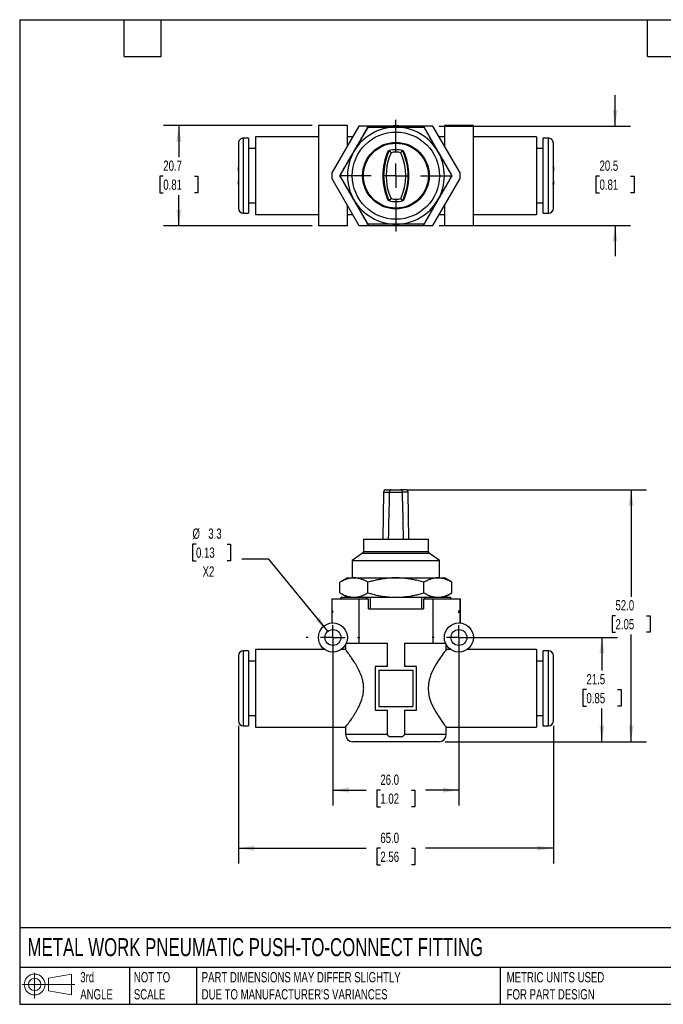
# Model space of a CAD drawing. Header units: millimetres. Extents: x 6 to 273, y 6 to 210.
# Tile 1 of 3: x 6 to 139, y 6 to 210. Entities that reach past the tile are written whole.
import ezdxf

# ---------------------------------------------------------------- set-up
doc = ezdxf.new("R2010")
doc.units = ezdxf.units.MM
doc.linetypes.add('SLD-Center', pattern=[19.05, 15.24, -1.27, 1.27, -1.27])
doc.linetypes.add('SLD-Solid', pattern=[0])
doc.layers.add('CENTER', color=40, linetype='SLD-Center')
doc.layers.add('SLD-DEFPOINTS', color=7, linetype='Continuous')
doc.layers.add('DIMENSIONS', color=140, linetype='SLD-Solid', lineweight=25)
doc.layers.add('TEXT', color=140, linetype='SLD-Solid', lineweight=25)
doc.styles.add('SLDTEXTSTYLE0', font='TXT', dxfattribs={"width": 0.7})
doc.dimstyles.new('SLDDIMSTYLE0', dxfattribs={"dimtxt": 2.158008, "dimasz": 3.302, "dimexe": 0, "dimexo": 0.0625, "dimgap": 0.539502, "dimtad": 0, "dimtih": 1, "dimtoh": 1, "dimdec": 1, "dimrnd": 1e-09, "dimzin": 12, "dimdsep": 46, "dimtxsty": 'SLDTEXTSTYLE0', "dimsah": 1, "dimcen": 0.09, "dimadec": 0, "dimazin": 3, "dimtfac": 1, "dimtdec": 1, "dimtofl": 0, "dimtmove": 0, "dimatfit": 3, "dimfxl": 0, "dimfrac": 2, "dimtolj": 1, "dimtzin": 12, "dimarcsym": 0})
doc.dimstyles.new('SLDDIMSTYLE1', dxfattribs={"dimtxt": 2.158008, "dimasz": 3.302, "dimexe": 0, "dimexo": 0.0625, "dimgap": 0.539502, "dimtad": 0, "dimtih": 1, "dimtoh": 1, "dimdec": 1, "dimrnd": 1e-09, "dimzin": 4, "dimdsep": 46, "dimtxsty": 'SLDTEXTSTYLE0', "dimsah": 1, "dimcen": 0.09, "dimadec": 0, "dimazin": 1, "dimtfac": 1, "dimtdec": 1, "dimtofl": 0, "dimtmove": 0, "dimatfit": 3, "dimfxl": 0, "dimfrac": 2, "dimtolj": 1, "dimtzin": 12, "dimarcsym": 0})
doc.dimstyles.new('SLDDIMSTYLE2', dxfattribs={"dimtxt": 2.158008, "dimasz": 3.302, "dimexe": 0, "dimexo": 0.0625, "dimgap": 0.539502, "dimtad": 0, "dimtih": 1, "dimtoh": 1, "dimdec": 1, "dimrnd": 1e-09, "dimzin": 12, "dimdsep": 46, "dimtxsty": 'SLDTEXTSTYLE0', "dimsah": 1, "dimcen": 0, "dimadec": 0, "dimazin": 3, "dimtfac": 1, "dimtdec": 1, "dimtofl": 0, "dimtmove": 0, "dimatfit": 3, "dimfxl": 0, "dimfrac": 2, "dimtolj": 1, "dimtzin": 12, "dimarcsym": 0})
doc.dimstyles.new('SLDDIMSTYLE5', dxfattribs={"dimtxt": 2.158008, "dimasz": 3.302, "dimexe": 0, "dimexo": 0.0625, "dimgap": 0.539502, "dimtad": 0, "dimtih": 1, "dimtoh": 1, "dimdec": 1, "dimrnd": 1e-09, "dimzin": 12, "dimdsep": 46, "dimtxsty": 'SLDTEXTSTYLE0', "dimsah": 1, "dimcen": 0.09, "dimadec": 0, "dimazin": 3, "dimtfac": 1, "dimtdec": 1, "dimtmove": 0, "dimatfit": 0, "dimfxl": 0, "dimfrac": 2, "dimtolj": 1, "dimtzin": 12, "dimarcsym": 0})

# ---------------------------------------------------------------- blocks, each defined once
blk = doc.blocks.new('Block11')
at = {"color": 7, "linetype": 'SLD-Solid', "lineweight": 18}
for p, q in [((2.59, 5.31), (2.59, 0)), ((5.48, 4.17), (10.18, 5.03)), ((5.48, 1.6), (5.48, 4.17)), ((10.18, 5.03), (10.18, 0.73)), ((0, 2.88), (10.87, 2.88)), ((5.48, 1.6), (10.18, 0.73))]:
    blk.add_line(p, q, dxfattribs=at)
for radius in [2.15, 1.29]:
    blk.add_circle((2.59, 2.88), radius, dxfattribs=at)
blk = doc.blocks.new('Block12')
at = {"layer": 'SLD-DEFPOINTS'}
blk.add_blockref('Block11', (0, 0), dxfattribs=at)
blk = doc.blocks.new('_D')
at = {"layer": 'DIMENSIONS'}
for p, q in [((98.26, 82.05), (129.69, 82.05)), ((126.52, 82.05), (126.52, 75.21)), ((123.31, 71.3), (122.59, 71.3)), ((122.59, 71.3), (122.59, 67.87)), ((129.72, 71.3), (130.45, 71.3)), ((130.45, 71.3), (130.45, 67.87)), ((122.59, 67.87), (123.31, 67.87)), ((126.52, 60.55), (126.52, 67.39)), ((130.45, 67.87), (129.72, 67.87)), ((94.16, 60.55), (129.69, 60.55))]:
    blk.add_line(p, q, dxfattribs=at)
for points in [[(126.52, 82.05), (126.01, 78.75), (127.03, 78.75)], [(126.52, 60.55), (127.03, 63.85), (126.01, 63.85)]]:
    blk.add_solid(points, dxfattribs=at)
at = {"layer": 'DIMENSIONS', "char_height": 2.117, "attachment_point": 1, "style": 'SLDTEXTSTYLE0'}
for s, insert in [('21.5', (123.31, 74.51)), ('0.85', (123.31, 70.6))]:
    blk.add_mtext(s, dxfattribs=dict(at, insert=insert))
blk = doc.blocks.new('_D_1')
at = {"layer": 'DIMENSIONS'}
for p, q in [((86.26, 112.55), (135.69, 112.55)), ((132.52, 112.55), (132.52, 90.46)), ((129.31, 86.55), (128.59, 86.55)), ((128.59, 86.55), (128.59, 83.12)), ((135.72, 86.55), (136.45, 86.55)), ((136.45, 86.55), (136.45, 83.12)), ((128.59, 83.12), (129.31, 83.12)), ((132.52, 60.55), (132.52, 82.64)), ((136.45, 83.12), (135.72, 83.12)), ((94.16, 60.55), (135.69, 60.55))]:
    blk.add_line(p, q, dxfattribs=at)
for points in [[(132.52, 112.55), (132.01, 109.25), (133.03, 109.25)], [(132.52, 60.55), (133.03, 63.85), (132.01, 63.85)]]:
    blk.add_solid(points, dxfattribs=at)
at = {"layer": 'DIMENSIONS', "char_height": 2.117, "attachment_point": 1, "style": 'SLDTEXTSTYLE0'}
for s, insert in [('52.0', (129.31, 89.76)), ('2.05', (129.31, 85.85))]:
    blk.add_mtext(s, dxfattribs=dict(at, insert=insert))
blk = doc.blocks.new('_D_2')
at = {"layer": 'DIMENSIONS'}
for p, q in [((70.99, 80.78), (70.99, 47.38)), ((96.99, 80.78), (96.99, 47.38)), ((70.99, 50.55), (77.85, 50.55)), ((80.78, 50.55), (80.05, 50.55)), ((80.05, 50.55), (80.05, 47.12)), ((87.19, 50.55), (87.92, 50.55)), ((87.92, 50.55), (87.92, 47.12)), ((96.99, 50.55), (90.12, 50.55)), ((80.05, 47.12), (80.78, 47.12)), ((87.92, 47.12), (87.19, 47.12))]:
    blk.add_line(p, q, dxfattribs=at)
for points in [[(70.99, 50.55), (74.29, 50.04), (74.29, 51.06)], [(96.99, 50.55), (93.68, 51.06), (93.68, 50.04)]]:
    blk.add_solid(points, dxfattribs=at)
at = {"layer": 'DIMENSIONS', "char_height": 2.117, "attachment_point": 1, "style": 'SLDTEXTSTYLE0'}
for s, insert in [('26.0', (80.78, 53.76)), ('1.02', (80.78, 49.85))]:
    blk.add_mtext(s, dxfattribs=dict(at, insert=insert))
blk = doc.blocks.new('_D_3')
at = {"layer": 'DIMENSIONS'}
for p, q in [((51.49, 63.79), (51.49, 35.38)), ((116.49, 63.79), (116.49, 35.38)), ((51.49, 38.55), (77.85, 38.55)), ((80.78, 38.55), (80.05, 38.55)), ((80.05, 38.55), (80.05, 35.12)), ((87.19, 38.55), (87.92, 38.55)), ((87.92, 38.55), (87.92, 35.12)), ((116.49, 38.55), (90.12, 38.55)), ((80.05, 35.12), (80.78, 35.12)), ((87.92, 35.12), (87.19, 35.12))]:
    blk.add_line(p, q, dxfattribs=at)
for points in [[(51.49, 38.55), (54.79, 38.04), (54.79, 39.06)], [(116.49, 38.55), (113.18, 39.06), (113.18, 38.04)]]:
    blk.add_solid(points, dxfattribs=at)
at = {"layer": 'DIMENSIONS', "char_height": 2.117, "attachment_point": 1, "style": 'SLDTEXTSTYLE0'}
for s, insert in [('65.0', (80.78, 41.76)), ('2.56', (80.78, 37.85))]:
    blk.add_mtext(s, dxfattribs=dict(at, insert=insert))
blk = doc.blocks.new('_D_4')
at = {"layer": 'DIMENSIONS'}
for p, q in [((42.74, 101.32), (42.02, 101.32)), ((42.02, 101.32), (42.02, 97.89)), ((49.16, 101.32), (49.88, 101.32)), ((49.88, 101.32), (49.88, 97.89)), ((42.02, 97.89), (42.74, 97.89)), ((49.88, 97.89), (49.16, 97.89)), ((57.75, 98.19), (52.19, 98.19)), ((69.94, 83.33), (57.75, 98.19))]:
    blk.add_line(p, q, dxfattribs=at)
blk.add_solid([(69.94, 83.33), (68.24, 86.2), (67.45, 85.56)], dxfattribs=at)
at = {"layer": 'DIMENSIONS', "char_height": 2.117, "attachment_point": 1, "style": 'SLDTEXTSTYLE0'}
for s, insert in [('%%c', (42.01, 104.54)), ('3.3', (45.27, 104.54)), ('0.13', (42.74, 100.62)), ('X2', (44.09, 96.71))]:
    blk.add_mtext(s, dxfattribs=dict(at, insert=insert))
blk = doc.blocks.new('SW_CENTERMARKSYMBOL_0')
at = {"layer": 'CENTER', "color": 0}
for p, q in [((0, 5.08), (0, 5.54)), ((0, 0), (0, 2.54)), ((-5.08, 0), (-5.54, 0)), ((0, 0), (-2.54, 0)), ((0, 0), (0, -2.54)), ((0, 0), (2.54, 0)), ((5.08, 0), (5.54, 0)), ((0, -5.08), (0, -5.54))]:
    blk.add_line(p, q, dxfattribs=at)
blk = doc.blocks.new('SW_CENTERMARKSYMBOL_1')
at = {"layer": 'CENTER', "color": 0}
for p, q in [((0, 5.08), (0, 5.54)), ((0, 0), (0, 2.54)), ((-5.08, 0), (-5.54, 0)), ((0, 0), (-2.54, 0)), ((0, 0), (0, -2.54)), ((0, 0), (2.54, 0)), ((5.08, 0), (5.54, 0)), ((0, -5.08), (0, -5.54))]:
    blk.add_line(p, q, dxfattribs=at)
blk = doc.blocks.new('_D_7')
at = {"layer": 'DIMENSIONS'}
for p, q in [((66.72, 187.71), (36.02, 187.71)), ((39.19, 187.71), (39.19, 181.18)), ((35.98, 177.26), (35.26, 177.26)), ((35.26, 177.26), (35.26, 173.83)), ((42.4, 177.26), (43.12, 177.26)), ((43.12, 177.26), (43.12, 173.83)), ((35.26, 173.83), (35.98, 173.83)), ((39.19, 167.01), (39.19, 173.35)), ((43.12, 173.83), (42.4, 173.83)), ((66.72, 167.01), (36.02, 167.01))]:
    blk.add_line(p, q, dxfattribs=at)
for points in [[(39.19, 187.71), (38.68, 184.4), (39.7, 184.4)], [(39.19, 167.01), (39.7, 170.31), (38.68, 170.31)]]:
    blk.add_solid(points, dxfattribs=at)
at = {"layer": 'DIMENSIONS', "char_height": 2.117, "attachment_point": 1, "style": 'SLDTEXTSTYLE0'}
for s, insert in [('20.7', (35.98, 180.48)), ('0.81', (35.98, 176.56))]:
    blk.add_mtext(s, dxfattribs=dict(at, insert=insert))
blk = doc.blocks.new('_D_8')
at = {"layer": 'DIMENSIONS'}
for p, q in [((129.22, 187.61), (129.22, 193.96)), ((92.91, 187.61), (132.39, 187.61)), ((126.01, 177.26), (125.28, 177.26)), ((125.28, 177.26), (125.28, 173.83)), ((132.42, 177.26), (133.15, 177.26)), ((133.15, 177.26), (133.15, 173.83)), ((125.28, 173.83), (126.01, 173.83)), ((133.15, 173.83), (132.42, 173.83)), ((92.91, 167.11), (132.39, 167.11)), ((129.22, 167.11), (129.22, 160.76))]:
    blk.add_line(p, q, dxfattribs=at)
for points in [[(129.22, 187.61), (129.72, 190.91), (128.71, 190.91)], [(129.22, 167.11), (128.71, 163.8), (129.72, 163.8)]]:
    blk.add_solid(points, dxfattribs=at)
at = {"layer": 'DIMENSIONS', "char_height": 2.117, "attachment_point": 1, "style": 'SLDTEXTSTYLE0'}
for s, insert in [('20.5', (126.01, 180.48)), ('0.81', (126.01, 176.56))]:
    blk.add_mtext(s, dxfattribs=dict(at, insert=insert))
blk = doc.blocks.new('SW_CENTERMARKSYMBOL_3')
at = {"layer": 'CENTER', "color": 0}
for p, q in [((0, 5.08), (0, 11.54)), ((0, 0), (0, 2.54)), ((-5.08, 0), (-11.54, 0)), ((0, 0), (-2.54, 0)), ((0, 0), (0, -2.54)), ((0, 0), (2.54, 0)), ((5.08, 0), (11.54, 0)), ((0, -5.08), (0, -11.54))]:
    blk.add_line(p, q, dxfattribs=at)

msp = doc.modelspace()

# ---------------------------------------------------------------- linework, layer by layer
for p, q in [((67.99, 187.71), (67.99, 167.01)), ((73.99, 187.71), (67.99, 187.71)), ((76.34, 187.61), (70.75, 177.93)), ((78.3, 187.61), (72.49, 177.54)), ((73.99, 183.54), (73.99, 187.71)), ((78.3, 187.61), (76.34, 187.61)), ((89.67, 187.61), (78.3, 187.61)), ((95.48, 177.54), (89.67, 187.61)), ((91.64, 187.61), (89.67, 187.61)), ((97.22, 177.93), (91.64, 187.61)), ((93.99, 187.71), (93.99, 183.54)), ((99.99, 187.71), (93.99, 187.71)), ((99.99, 167.01), (99.99, 187.71)), ((53.59, 185.11), (52.49, 185.11)), ((52.49, 185.11), (52.49, 169.61)), ((53.59, 185.11), (53.59, 169.61)), ((67.99, 185.36), (54.99, 185.36)), ((54.99, 185.36), (54.99, 169.36)), ((75.04, 185.36), (73.99, 185.36)), ((93.99, 185.36), (92.93, 185.36)), ((112.99, 185.36), (99.99, 185.36)), ((112.99, 185.36), (112.99, 169.36)), ((115.49, 185.11), (114.39, 185.11)), ((114.39, 169.61), (114.39, 185.11)), ((115.49, 169.61), (115.49, 185.11)), ((51.49, 184.06), (51.49, 179.21)), ((51.89, 184.87), (51.89, 184.91)), ((54.99, 182.96), (53.59, 182.96)), ((114.39, 182.96), (112.99, 182.96)), ((116.09, 184.91), (116.09, 184.87)), ((116.49, 179.21), (116.49, 184.06)), ((51.49, 178.39), (51.49, 179.21)), ((116.49, 179.21), (116.49, 178.39)), ((51.49, 178.39), (51.49, 176.32)), ((72.49, 177.17), (78.3, 167.11)), ((89.67, 167.11), (95.48, 177.17)), ((116.49, 176.32), (116.49, 178.39)), ((51.49, 175.51), (51.49, 176.32)), ((51.49, 175.51), (51.49, 170.61)), ((70.75, 176.78), (76.34, 167.11)), ((91.64, 167.11), (97.22, 176.78)), ((116.49, 176.32), (116.49, 175.51)), ((116.49, 170.61), (116.49, 175.51)), ((53.59, 171.76), (54.99, 171.76)), ((73.99, 167.01), (73.99, 171.18)), ((93.99, 171.18), (93.99, 167.01)), ((112.99, 171.76), (114.39, 171.76)), ((52.49, 169.61), (53.59, 169.61)), ((54.99, 169.36), (67.99, 169.36)), ((73.99, 169.36), (75.04, 169.36)), ((92.93, 169.36), (93.99, 169.36)), ((99.99, 169.36), (112.99, 169.36)), ((114.39, 169.61), (115.49, 169.61)), ((73.99, 167.01), (67.99, 167.01)), ((76.34, 167.11), (78.3, 167.11)), ((78.3, 167.11), (89.67, 167.11)), ((89.67, 167.11), (91.64, 167.11)), ((99.99, 167.01), (93.99, 167.01)), ((81.45, 112.06), (81.29, 102.35)), ((81.45, 112.06), (82.62, 112.06)), ((81.95, 112.55), (82.98, 112.55)), ((82.62, 112.05), (85.35, 112.05)), ((82.98, 112.55), (84.99, 112.55)), ((86.02, 112.55), (84.99, 112.55)), ((86.52, 112.06), (85.35, 112.06)), ((86.69, 102.35), (86.52, 112.06)), ((77.29, 102.35), (77.29, 99.79)), ((77.29, 102.35), (90.69, 102.35)), ((90.69, 99.79), (90.69, 102.35)), ((77.29, 99.79), (90.69, 99.79)), ((77.11, 99.46), (74.99, 97.97)), ((74.99, 97.97), (74.99, 94.35)), ((74.99, 97.97), (92.99, 97.97)), ((77.11, 99.46), (90.86, 99.46)), ((92.99, 97.97), (90.86, 99.46)), ((92.99, 94.35), (92.99, 97.97)), ((73.99, 94.35), (72.41, 93.44)), ((73.99, 94.35), (75.32, 94.35)), ((75.32, 94.35), (83.99, 94.35)), ((83.99, 94.35), (92.65, 94.35)), ((92.65, 94.35), (93.99, 94.35)), ((95.53, 93.46), (93.99, 94.35)), ((72.44, 91.25), (72.44, 93.46)), ((78.21, 91.25), (78.21, 93.46)), ((89.76, 91.25), (89.76, 93.46)), ((95.53, 91.25), (95.53, 93.46)), ((70.74, 90.05), (70.74, 85.04)), ((70.74, 90.05), (70.75, 90.05)), ((70.75, 90.05), (70.75, 85.04)), ((70.75, 90.05), (76.34, 90.05)), ((72.44, 91.25), (73.99, 90.35)), ((72.69, 90.35), (72.69, 90.05)), ((72.69, 90.05), (72.69, 90.35)), ((72.69, 90.35), (75.32, 90.35)), ((72.69, 90.35), (72.69, 90.35)), ((75.32, 90.35), (77.96, 90.35)), ((76.34, 90.05), (76.34, 80.85)), ((76.34, 90.05), (78.3, 90.05)), ((77.96, 90.35), (77.96, 90.05)), ((77.96, 90.35), (78.72, 90.35)), ((78.3, 87.95), (78.3, 90.05)), ((78.72, 87.95), (78.72, 90.35)), ((78.72, 90.35), (83.99, 90.35)), ((83.99, 90.35), (89.25, 90.35)), ((89.25, 90.35), (89.25, 87.95)), ((89.25, 90.35), (90.01, 90.35)), ((89.67, 90.05), (89.67, 87.95)), ((89.67, 90.05), (91.64, 90.05)), ((90.01, 90.05), (90.01, 90.35)), ((90.01, 90.35), (92.65, 90.35)), ((91.64, 90.05), (91.64, 80.85)), ((91.64, 90.05), (97.22, 90.05)), ((92.65, 90.35), (95.28, 90.35)), ((93.99, 90.35), (95.56, 91.26)), ((95.28, 90.35), (95.28, 90.05)), ((95.28, 90.35), (95.29, 90.35)), ((95.29, 90.05), (95.29, 90.35)), ((97.22, 90.05), (97.22, 85.04)), ((97.22, 90.05), (97.24, 90.05)), ((97.24, 85.04), (97.24, 90.05)), ((78.3, 87.95), (89.67, 87.95)), ((53.59, 79.3), (52.49, 79.3)), ((52.49, 79.3), (52.49, 63.8)), ((53.59, 79.3), (53.59, 63.8)), ((69.33, 79.55), (54.99, 79.55)), ((54.99, 79.55), (54.99, 63.55)), ((73.6, 79.55), (72.64, 79.55)), ((73.59, 80.56), (73.59, 79.53)), ((73.73, 80.85), (76.34, 80.85)), ((76.34, 80.85), (82.23, 80.85)), ((82.23, 76.05), (82.23, 80.85)), ((85.75, 80.85), (91.64, 80.85)), ((85.75, 80.85), (85.75, 76.05)), ((91.64, 80.85), (94.24, 80.85)), ((94.39, 79.53), (94.39, 80.56)), ((95.33, 79.55), (94.39, 79.55)), ((112.99, 79.55), (98.64, 79.55)), ((112.99, 79.55), (112.99, 63.55)), ((115.49, 79.3), (114.39, 79.3)), ((114.39, 63.8), (114.39, 79.3)), ((115.49, 63.8), (115.49, 79.3)), ((51.49, 78.3), (51.49, 78.22)), ((51.49, 78.04), (51.49, 65.06)), ((116.49, 78.22), (116.49, 78.3)), ((116.49, 65.06), (116.49, 78.04)), ((54.99, 77.15), (53.59, 77.15)), ((79.74, 76.05), (79.74, 67.05)), ((82.23, 76.05), (79.74, 76.05)), ((80.49, 75.3), (87.49, 75.3)), ((80.49, 75.3), (80.49, 67.8)), ((88.24, 76.05), (85.75, 76.05)), ((87.49, 75.3), (87.49, 67.8)), ((88.24, 67.05), (88.24, 76.05)), ((114.39, 77.15), (112.99, 77.15)), ((80.49, 67.8), (87.49, 67.8)), ((53.59, 65.95), (54.99, 65.95)), ((79.74, 67.05), (82.23, 67.05)), ((82.23, 62.05), (82.23, 67.05)), ((85.75, 67.05), (88.24, 67.05)), ((85.75, 67.05), (85.75, 62.05)), ((112.99, 65.95), (114.39, 65.95)), ((51.49, 64.88), (51.49, 64.8)), ((52.49, 63.8), (53.59, 63.8)), ((54.99, 63.55), (73.59, 63.55)), ((73.59, 63.57), (73.59, 62.05)), ((94.39, 62.05), (94.39, 63.55)), ((94.39, 63.55), (112.99, 63.55)), ((114.39, 63.8), (115.49, 63.8)), ((116.49, 64.8), (116.49, 64.88)), ((82.23, 62.05), (73.59, 62.05)), ((85.13, 61.55), (82.84, 61.55)), ((94.39, 62.05), (85.75, 62.05)), ((92.89, 60.55), (75.09, 60.55))]:
    msp.add_line(p, q)
at = {"flags": 128}
msp.add_lwpolyline([(94.37, 79.53), (94.35, 79.51), (94.21, 79.33), (93.96, 78.99), (93.77, 78.73), (93.55, 78.43), (93.04, 77.7), (92.71, 77.21), (92.38, 76.68), (92.03, 76.08), (91.69, 75.44), (91.23, 74.43), (91.03, 73.88), (90.86, 73.31), (90.69, 72.44), (90.63, 71.52), (90.69, 70.62), (90.87, 69.73), (91.23, 68.67), (91.69, 67.66), (92.28, 66.59), (92.89, 65.63), (93.35, 64.96), (93.76, 64.38), (94.05, 63.99), (94.26, 63.71), (94.35, 63.59), (94.39, 63.55), (94.39, 63.55)], dxfattribs=at)
for centre, radius in [((83.99, 177.36), 9), ((83.99, 177.36), 6.87), ((83.99, 177.36), 6.7), ((70.99, 82.05), 3), ((70.99, 82.05), 1.65), ((96.99, 82.05), 3), ((96.99, 82.05), 1.65)]:
    msp.add_circle(centre, radius)
for centre, radius, start, end in [((83.99, 177.36), 10, 90, 150), ((83.99, 177.36), 10.31, 83.6033, 96.3967), ((83.99, 177.36), 10, 30, 90), ((52.49, 184.11), 1, 90, 126.8699), ((115.49, 184.11), 1, 53.1301, 90), ((83.99, 177.36), 10, 150, 210), ((93.49, 177.36), 12.2, 155.2263, 204.7737), ((93.49, 177.36), 12.03, 154.5285, 205.4715), ((93.49, 177.36), 11.53, 155.7069, 204.2931), ((83.99, 177.36), 5.35, 75.259, 104.741), ((83.99, 177.36), 4.85, 77.9851, 102.0149), ((74.49, 177.36), 11.53, 335.7069, 24.2931), ((74.49, 177.36), 12.03, 334.5285, 25.4715), ((74.49, 177.36), 12.2, 335.2263, 24.7737), ((83.99, 177.36), 10, 330, 30), ((83.99, 177.36), 13.25, 177.5271, 182.4729), ((83.99, 177.36), 13.25, 357.5271, 2.4729), ((83.99, 177.36), 10, 210, 270), ((83.99, 177.36), 5.35, 255.259, 284.741), ((83.99, 177.36), 4.85, 257.9851, 282.0149), ((83.99, 177.36), 10, 270, 330), ((52.49, 170.61), 1, 180, 270), ((115.49, 170.61), 1, 270, 0), ((83.99, 177.36), 10.31, 263.6033, 276.3967), ((81.95, 112.05), 0.5, 90, 179), ((86.02, 112.05), 0.5, 1, 90), ((76.89, 99.79), 0.4, 305, 0), ((91.09, 99.79), 0.4, 180, 235), ((52.49, 78.3), 1, 90, 180), ((115.49, 78.3), 1, 0, 90), ((52.49, 64.8), 1, 180, 270), ((115.49, 64.8), 1, 270, 0), ((75.09, 62.05), 1.5, 180, 270), ((92.89, 62.05), 1.5, 270, 0)]:
    msp.add_arc(centre, radius, start, end)
for points, knots in [([(75.32, 182.36), (75.39, 182.48), (75.53, 182.72), (75.74, 183.08), (75.96, 183.45), (76.17, 183.82), (76.39, 184.2), (76.61, 184.58), (76.83, 184.96), (77.05, 185.35), (77.28, 185.74), (77.51, 186.14), (77.74, 186.54), (77.98, 186.95), (78.13, 187.22), (78.21, 187.36)], [0, 0, 0, 0, 0.070755, 0.142393, 0.214957, 0.288489, 0.363029, 0.438617, 0.51529, 0.593083, 0.672031, 0.752166, 0.833519, 0.916121, 1, 1, 1, 1]), ([(78.21, 187.36), (78.38, 187.36), (78.72, 187.36), (79.23, 187.36), (79.73, 187.36), (80.23, 187.36), (80.72, 187.36), (81.2, 187.36), (81.68, 187.36), (82.15, 187.36), (82.62, 187.36), (83.08, 187.36), (83.53, 187.36), (83.84, 187.36), (83.99, 187.36)], [0, 0, 0, 0, 0.090811, 0.180126, 0.267981, 0.354416, 0.439469, 0.523184, 0.605605, 0.686779, 0.766753, 0.845578, 0.923309, 1, 1, 1, 1]), ([(83.99, 187.36), (84.12, 187.36), (84.4, 187.36), (84.82, 187.36), (85.25, 187.36), (85.68, 187.36), (86.11, 187.36), (86.55, 187.36), (86.99, 187.36), (87.44, 187.36), (87.9, 187.36), (88.36, 187.36), (88.82, 187.36), (89.29, 187.36), (89.6, 187.36), (89.76, 187.36)], [0, 0, 0, 0, 0.070755, 0.142393, 0.214957, 0.288489, 0.363029, 0.438617, 0.51529, 0.593083, 0.672031, 0.752166, 0.833519, 0.916121, 1, 1, 1, 1]), ([(89.76, 187.36), (89.84, 187.21), (90.01, 186.91), (90.27, 186.48), (90.52, 186.04), (90.77, 185.61), (91.01, 185.19), (91.25, 184.77), (91.49, 184.35), (91.73, 183.94), (91.96, 183.54), (92.19, 183.14), (92.42, 182.75), (92.57, 182.49), (92.65, 182.36)], [0, 0, 0, 0, 0.090811, 0.180126, 0.267981, 0.354416, 0.439469, 0.523184, 0.605605, 0.686779, 0.766753, 0.845578, 0.923309, 1, 1, 1, 1]), ([(51.89, 184.87), (51.86, 184.85), (51.81, 184.81), (51.75, 184.74), (51.68, 184.67), (51.63, 184.58), (51.58, 184.49), (51.54, 184.39), (51.51, 184.29), (51.49, 184.18), (51.49, 184.1), (51.49, 184.06)], [0, 0, 0, 0, 0.0990274, 0.2010713, 0.3061354, 0.4142223, 0.5253331, 0.6394677, 0.7566252, 0.8768035, 1, 1, 1, 1]), ([(116.49, 184.06), (116.48, 184.1), (116.48, 184.17), (116.47, 184.27), (116.44, 184.36), (116.41, 184.45), (116.37, 184.54), (116.32, 184.62), (116.27, 184.69), (116.21, 184.76), (116.15, 184.82), (116.11, 184.85), (116.09, 184.87)], [0, 0, 0, 0, 0.111015, 0.219584, 0.325707, 0.429381, 0.530605, 0.62938, 0.725705, 0.819582, 0.911013, 1, 1, 1, 1]), ([(72.44, 177.36), (72.52, 177.5), (72.69, 177.8), (72.95, 178.24), (73.2, 178.67), (73.45, 179.1), (73.69, 179.52), (73.93, 179.94), (74.17, 180.36), (74.41, 180.77), (74.64, 181.17), (74.87, 181.57), (75.1, 181.96), (75.25, 182.23), (75.32, 182.36)], [0, 0, 0, 0, 0.0908108, 0.1801257, 0.2679812, 0.3544156, 0.4394693, 0.5231844, 0.6056053, 0.6867786, 0.7667527, 0.8455785, 0.9233092, 1, 1, 1, 1]), ([(82.62, 182.53), (82.62, 182.53), (82.63, 182.53), (82.64, 182.52), (82.65, 182.5), (82.67, 182.47), (82.7, 182.44), (82.74, 182.39), (82.8, 182.32), (82.88, 182.21), (82.94, 182.14), (82.98, 182.1)], [0, 0, 0, 0, 0.076185, 0.154599, 0.235524, 0.319206, 0.405849, 0.495618, 0.646244, 0.814397, 1, 1, 1, 1]), ([(84.99, 182.1), (85.01, 182.12), (85.04, 182.16), (85.09, 182.22), (85.13, 182.27), (85.17, 182.32), (85.2, 182.36), (85.25, 182.41), (85.3, 182.47), (85.34, 182.52), (85.34, 182.53), (85.35, 182.53)], [0, 0, 0, 0, 0.0951706, 0.185996, 0.2724444, 0.3544975, 0.4321551, 0.5054391, 0.6814593, 0.8457131, 1, 1, 1, 1]), ([(92.65, 182.36), (92.71, 182.24), (92.85, 182), (93.06, 181.63), (93.28, 181.26), (93.49, 180.89), (93.71, 180.52), (93.93, 180.14), (94.15, 179.75), (94.37, 179.36), (94.6, 178.97), (94.83, 178.57), (95.06, 178.17), (95.3, 177.76), (95.45, 177.49), (95.53, 177.36)], [0, 0, 0, 0, 0.070755, 0.142393, 0.214957, 0.288489, 0.363029, 0.438617, 0.51529, 0.593083, 0.672031, 0.752166, 0.833519, 0.916121, 1, 1, 1, 1]), ([(51.5, 179.21), (51.5, 179.12), (51.49, 178.94), (51.49, 178.66), (51.49, 178.48), (51.49, 178.39)], [0, 0, 0, 0, 0.3313098, 0.6643518, 1, 1, 1, 1]), ([(116.49, 178.39), (116.49, 178.53), (116.48, 178.8), (116.48, 179.07), (116.47, 179.21)], [0, 0, 0, 0, 0.5024433, 1, 1, 1, 1]), ([(75.32, 172.36), (75.26, 172.48), (75.12, 172.72), (74.91, 173.08), (74.69, 173.45), (74.48, 173.82), (74.26, 174.2), (74.04, 174.58), (73.82, 174.96), (73.6, 175.35), (73.37, 175.74), (73.14, 176.14), (72.91, 176.54), (72.67, 176.95), (72.52, 177.22), (72.44, 177.36)], [0, 0, 0, 0, 0.070755, 0.142393, 0.214957, 0.288489, 0.363029, 0.438617, 0.51529, 0.593083, 0.672031, 0.752166, 0.833519, 0.916121, 1, 1, 1, 1]), ([(95.53, 177.36), (95.45, 177.21), (95.28, 176.91), (95.02, 176.48), (94.77, 176.04), (94.53, 175.61), (94.28, 175.19), (94.04, 174.77), (93.8, 174.35), (93.56, 173.94), (93.33, 173.54), (93.1, 173.14), (92.87, 172.75), (92.72, 172.49), (92.65, 172.36)], [0, 0, 0, 0, 0.0908108, 0.1801257, 0.2679812, 0.3544156, 0.4394693, 0.5231844, 0.6056053, 0.6867786, 0.7667527, 0.8455785, 0.9233092, 1, 1, 1, 1]), ([(51.49, 176.32), (51.49, 176.18), (51.49, 175.91), (51.5, 175.64), (51.5, 175.51)], [0, 0, 0, 0, 0.5024433, 1, 1, 1, 1]), ([(116.47, 175.51), (116.47, 175.6), (116.48, 175.78), (116.48, 176.05), (116.49, 176.23), (116.49, 176.32)], [0, 0, 0, 0, 0.33131, 0.664352, 1, 1, 1, 1]), ([(78.21, 167.36), (78.13, 167.5), (77.96, 167.8), (77.7, 168.24), (77.45, 168.67), (77.2, 169.1), (76.96, 169.52), (76.72, 169.94), (76.48, 170.36), (76.24, 170.77), (76.01, 171.17), (75.78, 171.57), (75.55, 171.96), (75.4, 172.23), (75.32, 172.36)], [0, 0, 0, 0, 0.090811, 0.180126, 0.267981, 0.354416, 0.439469, 0.523184, 0.605605, 0.686779, 0.766753, 0.845578, 0.923309, 1, 1, 1, 1]), ([(82.98, 172.61), (82.96, 172.59), (82.93, 172.55), (82.88, 172.49), (82.84, 172.44), (82.8, 172.39), (82.77, 172.35), (82.72, 172.3), (82.67, 172.24), (82.63, 172.19), (82.63, 172.19), (82.62, 172.18)], [0, 0, 0, 0, 0.095171, 0.185996, 0.272444, 0.354498, 0.432155, 0.505439, 0.681459, 0.845713, 1, 1, 1, 1]), ([(85.35, 172.18), (85.35, 172.18), (85.34, 172.18), (85.33, 172.2), (85.32, 172.21), (85.3, 172.24), (85.27, 172.27), (85.23, 172.32), (85.17, 172.4), (85.09, 172.5), (85.03, 172.57), (84.99, 172.61)], [0, 0, 0, 0, 0.076185, 0.154599, 0.235524, 0.319206, 0.405849, 0.495618, 0.646244, 0.814397, 1, 1, 1, 1]), ([(92.65, 172.36), (92.58, 172.24), (92.44, 172), (92.23, 171.63), (92.02, 171.26), (91.8, 170.89), (91.58, 170.52), (91.36, 170.14), (91.14, 169.75), (90.92, 169.36), (90.69, 168.97), (90.46, 168.57), (90.23, 168.17), (89.99, 167.76), (89.84, 167.49), (89.76, 167.36)], [0, 0, 0, 0, 0.070755, 0.142393, 0.214957, 0.288489, 0.363029, 0.438617, 0.51529, 0.593083, 0.672031, 0.752166, 0.833519, 0.916121, 1, 1, 1, 1]), ([(83.99, 167.36), (83.85, 167.36), (83.57, 167.36), (83.15, 167.36), (82.72, 167.36), (82.29, 167.36), (81.86, 167.36), (81.42, 167.36), (80.98, 167.36), (80.53, 167.36), (80.07, 167.36), (79.61, 167.36), (79.15, 167.36), (78.68, 167.36), (78.37, 167.36), (78.21, 167.36)], [0, 0, 0, 0, 0.070755, 0.142393, 0.214957, 0.288489, 0.363029, 0.438617, 0.51529, 0.593083, 0.672031, 0.752166, 0.833519, 0.916121, 1, 1, 1, 1]), ([(89.76, 167.36), (89.59, 167.36), (89.25, 167.36), (88.74, 167.36), (88.24, 167.36), (87.75, 167.36), (87.26, 167.36), (86.77, 167.36), (86.29, 167.36), (85.82, 167.36), (85.35, 167.36), (84.89, 167.36), (84.44, 167.36), (84.14, 167.36), (83.99, 167.36)], [0, 0, 0, 0, 0.090811, 0.180126, 0.267981, 0.354416, 0.439469, 0.523184, 0.605605, 0.686779, 0.766753, 0.845578, 0.923309, 1, 1, 1, 1]), ([(82.98, 112.55), (82.96, 112.55), (82.93, 112.55), (82.88, 112.53), (82.84, 112.51), (82.8, 112.49), (82.77, 112.45), (82.72, 112.4), (82.67, 112.31), (82.63, 112.19), (82.63, 112.1), (82.62, 112.06)], [0, 0, 0, 0, 0.095171, 0.185996, 0.272444, 0.354498, 0.432155, 0.505439, 0.681459, 0.845713, 1, 1, 1, 1]), ([(85.35, 112.06), (85.35, 112.08), (85.34, 112.12), (85.33, 112.19), (85.32, 112.25), (85.3, 112.31), (85.27, 112.37), (85.23, 112.43), (85.17, 112.49), (85.09, 112.54), (85.03, 112.55), (84.99, 112.55)], [0, 0, 0, 0, 0.076185, 0.154599, 0.235524, 0.319206, 0.405849, 0.495618, 0.646244, 0.814397, 1, 1, 1, 1]), ([(75.32, 94.35), (75.26, 94.35), (75.12, 94.35), (74.91, 94.33), (74.69, 94.31), (74.48, 94.27), (74.26, 94.22), (74.04, 94.16), (73.82, 94.09), (73.6, 94.01), (73.37, 93.92), (73.14, 93.82), (72.91, 93.71), (72.67, 93.59), (72.52, 93.5), (72.44, 93.46)], [0, 0, 0, 0, 0.070755, 0.142393, 0.214957, 0.288489, 0.363029, 0.438617, 0.51529, 0.593083, 0.672031, 0.752166, 0.833519, 0.916121, 1, 1, 1, 1]), ([(78.21, 93.46), (78.13, 93.51), (77.96, 93.6), (77.7, 93.73), (77.45, 93.85), (77.2, 93.96), (76.96, 94.05), (76.72, 94.13), (76.48, 94.2), (76.24, 94.25), (76.01, 94.3), (75.78, 94.33), (75.55, 94.35), (75.4, 94.35), (75.32, 94.35)], [0, 0, 0, 0, 0.090811, 0.180126, 0.267981, 0.354416, 0.439469, 0.523184, 0.605605, 0.686779, 0.766753, 0.845578, 0.923309, 1, 1, 1, 1]), ([(83.99, 94.35), (83.85, 94.35), (83.57, 94.35), (83.15, 94.33), (82.72, 94.31), (82.29, 94.27), (81.86, 94.22), (81.42, 94.16), (80.98, 94.09), (80.53, 94.01), (80.07, 93.92), (79.61, 93.82), (79.15, 93.71), (78.68, 93.59), (78.37, 93.5), (78.21, 93.46)], [0, 0, 0, 0, 0.070755, 0.142393, 0.214957, 0.288489, 0.363029, 0.438617, 0.51529, 0.593083, 0.672031, 0.752166, 0.833519, 0.916121, 1, 1, 1, 1]), ([(89.76, 93.46), (89.59, 93.51), (89.25, 93.6), (88.74, 93.73), (88.24, 93.85), (87.75, 93.96), (87.26, 94.05), (86.77, 94.13), (86.29, 94.2), (85.82, 94.25), (85.35, 94.3), (84.89, 94.33), (84.44, 94.35), (84.14, 94.35), (83.99, 94.35)], [0, 0, 0, 0, 0.090811, 0.180126, 0.267981, 0.354416, 0.439469, 0.523184, 0.605605, 0.686779, 0.766753, 0.845578, 0.923309, 1, 1, 1, 1]), ([(92.65, 94.35), (92.58, 94.35), (92.44, 94.35), (92.23, 94.33), (92.02, 94.31), (91.8, 94.27), (91.58, 94.22), (91.36, 94.16), (91.14, 94.09), (90.92, 94.01), (90.69, 93.92), (90.46, 93.82), (90.23, 93.71), (89.99, 93.59), (89.84, 93.5), (89.76, 93.46)], [0, 0, 0, 0, 0.070755, 0.142393, 0.214957, 0.288489, 0.363029, 0.438617, 0.51529, 0.593083, 0.672031, 0.752166, 0.833519, 0.916121, 1, 1, 1, 1]), ([(95.53, 93.46), (95.45, 93.51), (95.28, 93.6), (95.02, 93.73), (94.77, 93.85), (94.53, 93.96), (94.28, 94.05), (94.04, 94.13), (93.8, 94.2), (93.56, 94.25), (93.33, 94.3), (93.1, 94.33), (92.87, 94.35), (92.72, 94.35), (92.65, 94.35)], [0, 0, 0, 0, 0.0908108, 0.1801257, 0.2679812, 0.3544156, 0.4394693, 0.5231844, 0.6056053, 0.6867786, 0.7667527, 0.8455785, 0.9233092, 1, 1, 1, 1]), ([(72.44, 91.25), (72.52, 91.2), (72.69, 91.1), (72.95, 90.97), (73.2, 90.85), (73.45, 90.75), (73.69, 90.65), (73.93, 90.57), (74.17, 90.51), (74.41, 90.45), (74.64, 90.41), (74.87, 90.37), (75.1, 90.36), (75.25, 90.35), (75.32, 90.35)], [0, 0, 0, 0, 0.090811, 0.180126, 0.267981, 0.354416, 0.439469, 0.523184, 0.605605, 0.686779, 0.766753, 0.845578, 0.923309, 1, 1, 1, 1]), ([(75.32, 90.35), (75.39, 90.35), (75.53, 90.35), (75.74, 90.37), (75.96, 90.4), (76.17, 90.43), (76.39, 90.48), (76.61, 90.54), (76.83, 90.61), (77.05, 90.69), (77.28, 90.78), (77.51, 90.88), (77.74, 90.99), (77.98, 91.11), (78.13, 91.2), (78.21, 91.25)], [0, 0, 0, 0, 0.070755, 0.142393, 0.214957, 0.288489, 0.363029, 0.438617, 0.51529, 0.593083, 0.672031, 0.752166, 0.833519, 0.916121, 1, 1, 1, 1]), ([(78.21, 91.25), (78.38, 91.2), (78.72, 91.1), (79.23, 90.97), (79.73, 90.85), (80.23, 90.75), (80.72, 90.65), (81.2, 90.57), (81.68, 90.51), (82.15, 90.45), (82.62, 90.41), (83.08, 90.37), (83.53, 90.36), (83.84, 90.35), (83.99, 90.35)], [0, 0, 0, 0, 0.090811, 0.180126, 0.267981, 0.354416, 0.439469, 0.523184, 0.605605, 0.686779, 0.766753, 0.845578, 0.923309, 1, 1, 1, 1]), ([(83.99, 90.35), (84.12, 90.35), (84.4, 90.35), (84.82, 90.37), (85.25, 90.4), (85.68, 90.43), (86.11, 90.48), (86.55, 90.54), (86.99, 90.61), (87.44, 90.69), (87.9, 90.78), (88.36, 90.88), (88.82, 90.99), (89.29, 91.11), (89.6, 91.2), (89.76, 91.25)], [0, 0, 0, 0, 0.070755, 0.142393, 0.214957, 0.288489, 0.363029, 0.438617, 0.51529, 0.593083, 0.672031, 0.752166, 0.833519, 0.916121, 1, 1, 1, 1]), ([(89.76, 91.25), (89.84, 91.2), (90.01, 91.1), (90.27, 90.97), (90.52, 90.85), (90.77, 90.75), (91.01, 90.65), (91.25, 90.57), (91.49, 90.51), (91.73, 90.45), (91.96, 90.41), (92.19, 90.37), (92.42, 90.36), (92.57, 90.35), (92.65, 90.35)], [0, 0, 0, 0, 0.090811, 0.180126, 0.267981, 0.354416, 0.439469, 0.523184, 0.605605, 0.686779, 0.766753, 0.845578, 0.923309, 1, 1, 1, 1]), ([(92.65, 90.35), (92.71, 90.35), (92.85, 90.35), (93.06, 90.37), (93.28, 90.4), (93.49, 90.43), (93.71, 90.48), (93.93, 90.54), (94.15, 90.61), (94.37, 90.69), (94.6, 90.78), (94.83, 90.88), (95.06, 90.99), (95.3, 91.11), (95.45, 91.2), (95.53, 91.25)], [0, 0, 0, 0, 0.070755, 0.142393, 0.214957, 0.288489, 0.363029, 0.438617, 0.51529, 0.593083, 0.672031, 0.752166, 0.833519, 0.916121, 1, 1, 1, 1]), ([(73.6, 63.57), (73.6, 63.57), (73.6, 63.57), (73.74, 63.76), (73.96, 64.05), (74.2, 64.37), (74.49, 64.77), (74.85, 65.28), (75.25, 65.88), (75.6, 66.43), (75.94, 67.02), (76.34, 67.75), (76.68, 68.49), (76.95, 69.22), (77.14, 69.88), (77.3, 70.67), (77.36, 71.58), (77.29, 72.49), (77.09, 73.46), (76.75, 74.46), (76.26, 75.52), (75.69, 76.54), (75.11, 77.44), (74.61, 78.17), (74.21, 78.72), (73.9, 79.14), (73.69, 79.41), (73.58, 79.55), (73.6, 79.54), (73.6, 79.53)], [0, 0, 0, 0, 0.030186, 0.072283, 0.115605, 0.140664, 0.165726, 0.217235, 0.247521, 0.277809, 0.308978, 0.340143, 0.385733, 0.409105, 0.43247, 0.466461, 0.501397, 0.535291, 0.570176, 0.614503, 0.65998, 0.713527, 0.768268, 0.812868, 0.858318, 0.898584, 0.939766, 0.981635, 1, 1, 1, 1]), ([(51.49, 78.22), (51.49, 78.22), (51.49, 78.22), (51.5, 78.22), (51.5, 78.22)], [0, 0, 0, 0, 0.5024433, 1, 1, 1, 1]), ([(116.47, 78.22), (116.47, 78.22), (116.48, 78.22), (116.48, 78.22), (116.49, 78.22), (116.49, 78.22)], [0, 0, 0, 0, 0.33131, 0.664352, 1, 1, 1, 1]), ([(51.5, 64.88), (51.5, 64.88), (51.49, 64.88), (51.49, 64.88), (51.49, 64.88), (51.49, 64.88)], [0, 0, 0, 0, 0.33131, 0.664352, 1, 1, 1, 1]), ([(116.49, 64.88), (116.49, 64.88), (116.48, 64.88), (116.48, 64.88), (116.47, 64.88)], [0, 0, 0, 0, 0.5024433, 1, 1, 1, 1]), ([(82.23, 62.05), (82.23, 62.04), (82.23, 62), (82.24, 61.95), (82.27, 61.9), (82.3, 61.86), (82.34, 61.81), (82.4, 61.76), (82.49, 61.7), (82.63, 61.62), (82.76, 61.58), (82.84, 61.55)], [0, 0, 0, 0, 0.059462, 0.120142, 0.184069, 0.252985, 0.328288, 0.411053, 0.502091, 0.728351, 1, 1, 1, 1]), ([(85.13, 61.55), (85.17, 61.56), (85.23, 61.58), (85.33, 61.62), (85.43, 61.67), (85.52, 61.73), (85.61, 61.79), (85.69, 61.87), (85.74, 61.96), (85.74, 62.02), (85.75, 62.05)], [0, 0, 0, 0, 0.131254, 0.248058, 0.3758, 0.499708, 0.652315, 0.781948, 0.894785, 1, 1, 1, 1])]:
    msp.add_open_spline(points, degree=3, knots=knots)
for points in [[(82.41, 182.47), (82.48, 182.49), (82.55, 182.51), (82.62, 182.53)], [(82.62, 182.53), (82.62, 182.53), (82.62, 182.53), (82.62, 182.53)], [(85.35, 182.53), (85.35, 182.53), (85.35, 182.53), (85.35, 182.53)], [(85.35, 182.53), (85.42, 182.51), (85.49, 182.49), (85.56, 182.47)], [(51.49, 179.21), (51.49, 179.21), (51.49, 179.21), (51.5, 179.21)], [(116.47, 179.21), (116.48, 179.21), (116.49, 179.21), (116.49, 179.21)], [(51.5, 175.51), (51.49, 175.51), (51.49, 175.51), (51.49, 175.51)], [(116.49, 175.51), (116.49, 175.51), (116.48, 175.51), (116.47, 175.51)], [(82.62, 172.18), (82.55, 172.2), (82.48, 172.22), (82.41, 172.24)], [(82.62, 172.18), (82.62, 172.18), (82.62, 172.18), (82.62, 172.18)], [(85.56, 172.24), (85.49, 172.22), (85.42, 172.2), (85.35, 172.18)], [(85.35, 172.18), (85.35, 172.18), (85.35, 172.18), (85.35, 172.18)], [(82.62, 112.05), (82.55, 108.82), (82.48, 105.59), (82.41, 102.35)], [(82.62, 112.05), (82.62, 112.05), (82.62, 112.06), (82.62, 112.06)], [(85.35, 112.06), (85.35, 112.06), (85.35, 112.05), (85.35, 112.05)], [(85.56, 102.35), (85.49, 105.59), (85.42, 108.82), (85.35, 112.05)], [(51.5, 78.22), (51.49, 78.16), (51.49, 78.1), (51.49, 78.04)], [(116.49, 78.04), (116.49, 78.1), (116.48, 78.16), (116.47, 78.22)], [(51.49, 65.06), (51.49, 65), (51.49, 64.94), (51.5, 64.88)], [(116.47, 64.88), (116.48, 64.94), (116.49, 65), (116.49, 65.06)]]:
    msp.add_open_spline(points, degree=3)
at = {"layer": 'TEXT'}
for p, q in [((6.35, 209.55), (273.05, 209.55)), ((6.35, 209.55), (6.35, 6.35)), ((27.94, 201.93), (27.94, 209.55)), ((35.56, 201.93), (35.56, 209.55)), ((135.89, 201.93), (135.89, 209.55)), ((27.94, 201.93), (35.56, 201.93)), ((135.89, 201.93), (143.51, 201.93)), ((273.05, 22.13), (6.35, 22.13)), ((273.05, 13.97), (6.35, 13.97)), ((29.04, 13.97), (29.04, 6.35)), ((42.84, 13.97), (42.84, 6.35)), ((105.48, 13.97), (105.48, 6.35)), ((6.35, 6.35), (273.05, 6.35))]:
    msp.add_line(p, q, dxfattribs=at)

# ---------------------------------------------------------------- block references
at = {"layer": 'CENTER'}
for name, p in [('SW_CENTERMARKSYMBOL_3', (83.99, 177.36)), ('SW_CENTERMARKSYMBOL_0', (70.99, 82.05)), ('SW_CENTERMARKSYMBOL_1', (96.99, 82.05))]:
    msp.add_blockref(name, p, dxfattribs=at)
at = {"layer": 'SLD-DEFPOINTS'}
msp.add_blockref('Block12', (6.84, 7.55), dxfattribs=at)

# ---------------------------------------------------------------- texts
at = {"layer": 'TEXT', "attachment_point": 1, "style": 'SLDTEXTSTYLE0'}
for s, insert, char_height in [('METAL WORK PNEUMATIC PUSH-TO-CONNECT FITTING', (7.97, 20), 3.7042), ('3rd^JANGLE', (18.85, 13), 2.117), ('NOT TO^JSCALE', (29.91, 13), 2.1167), ("PART DIMENSIONS MAY DIFFER SLIGHTLY ^JDUE TO MANUFACTURER'S VARIANCES", (43.91, 13), 2.1167), ('METRIC UNITS USED ^JFOR PART DESIGN', (106.85, 13), 2.1167)]:
    msp.add_mtext(s, dxfattribs=dict(at, insert=insert, char_height=char_height))

# ---------------------------------------------------------------- dimensions: what is measured, and where the dimension line sits
at = {"layer": 'DIMENSIONS'}
for base, p1, p2, dimstyle, picture, middle in [((129.22, 167.11), (91.64, 187.61), (91.64, 167.11), 'SLDDIMSTYLE5', '_D_8', (129.22, 177.26)), ((39.19, 167.01), (67.99, 187.71), (67.99, 167.01), 'SLDDIMSTYLE0', '_D_7', (39.19, 177.26)), ((132.52, 112.55), (92.89, 60.55), (84.99, 112.55), 'SLDDIMSTYLE1', '_D_1', (132.52, 86.55)), ((126.52, 82.05), (92.89, 60.55), (96.99, 82.05), 'SLDDIMSTYLE0', '_D', (126.52, 71.3))]:
    dim = msp.add_linear_dim(base=base, p1=p1, p2=p2, angle=90, dimstyle=dimstyle, dxfattribs=at)
    dim.commit()
    dim.dimension.update_dxf_attribs({"geometry": picture, "text_midpoint": middle, "dimtype": 160})
dim = msp.add_diameter_dim_2p(p1=(72.03, 80.78), p2=(69.94, 83.33), text='<>\\PX2', dimstyle='SLDDIMSTYLE2', dxfattribs=at)
dim.commit()
dim.dimension.update_dxf_attribs({"geometry": '_D_4', "text_midpoint": (45.95, 99.31), "dimtype": 163})
for base, p1, p2, picture, middle in [((70.99, 50.55), (96.99, 82.05), (70.99, 82.05), '_D_2', (83.99, 50.55)), ((51.49, 38.55), (116.49, 65.06), (51.49, 65.06), '_D_3', (83.99, 38.55))]:
    dim = msp.add_linear_dim(base=base, p1=p1, p2=p2, dimstyle='SLDDIMSTYLE1', dxfattribs=at)
    dim.commit()
    dim.dimension.update_dxf_attribs({"geometry": picture, "text_midpoint": middle, "dimtype": 160})

doc.saveas('drawing.dxf')
